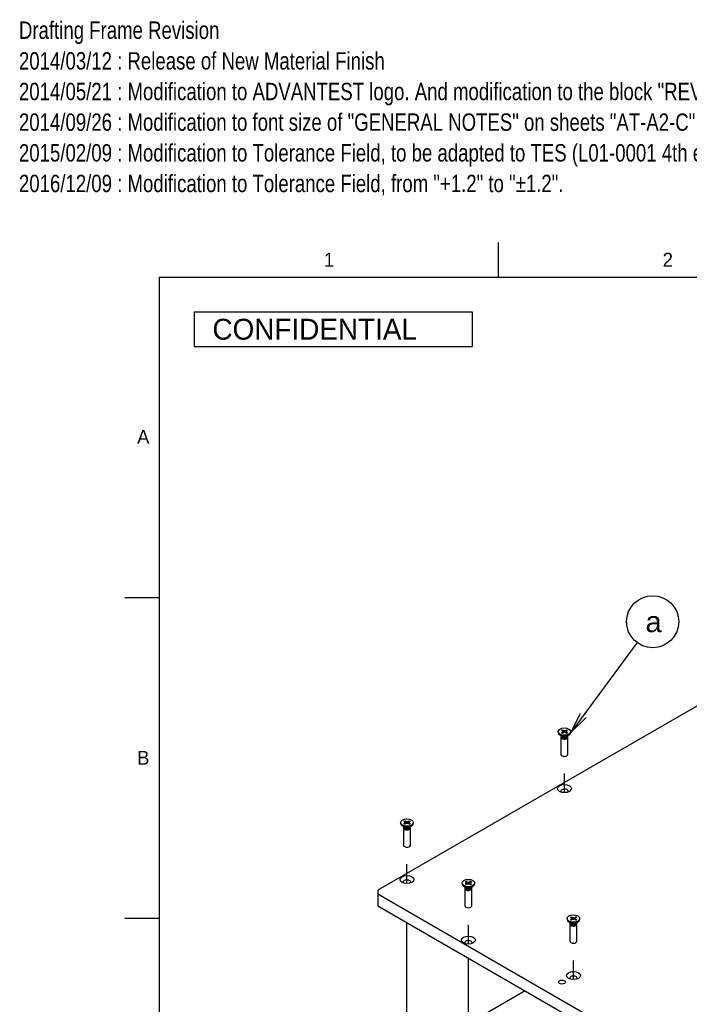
# Model space of a CAD drawing. Extents: x 0 to 415, y 5 to 324.
# Tile 5 of 12: x 0 to 96, y 182 to 324. Entities that reach past the tile are written whole.
import ezdxf
from ezdxf.enums import TextEntityAlignment as Align
from ezdxf.lldxf.tags import DXFTag

# ---------------------------------------------------------------- set-up
doc = ezdxf.new("R2010")
doc.units = 0
for name, color, linetype in [('DEFAULT', 7, 'CONTINUOUS'), ('DV1_0', 7, 'CONTINUOUS'), ('DX1-1253534', 7, 'CONTINUOUS'), ('LAYER0$C$L0', 7, 'CONTINUOUS'), ('LAYER1$C$L1', 7, 'CONTINUOUS'), ('MKA-275630A-2', 7, 'CONTINUOUS'), ('YKG-SS3X12_STD', 7, 'CONTINUOUS')]:
    doc.layers.add(name, color=color, linetype=linetype)
doc.styles.add('SEACAD_ARIAL', font='arial.ttf')
doc.styles.add('SEACAD_ARIAL_TTF', font='txt')
tags = doc.linetypes.add('PHANTOM2', pattern=[31.75, 15.875, -3.175, 3.175, -3.175, 3.175, -3.175]).pattern_tags.tags
tags[14:15] = [DXFTag(74, 4), DXFTag(75, 0), DXFTag(340, '0'), DXFTag(46, 0.0), DXFTag(50, 0.0), DXFTag(44, 0.0), DXFTag(45, 0.0)]
tags[12:13] = [DXFTag(74, 4), DXFTag(75, 0), DXFTag(340, '0'), DXFTag(46, 0.0), DXFTag(50, 0.0), DXFTag(44, 0.0), DXFTag(45, 0.0)]
tags[10:11] = [DXFTag(74, 4), DXFTag(75, 0), DXFTag(340, '0'), DXFTag(46, 0.0), DXFTag(50, 0.0), DXFTag(44, 0.0), DXFTag(45, 0.0)]
tags[8:9] = [DXFTag(74, 4), DXFTag(75, 0), DXFTag(340, '0'), DXFTag(46, 0.0), DXFTag(50, 0.0), DXFTag(44, 0.0), DXFTag(45, 0.0)]
tags[6:7] = [DXFTag(74, 4), DXFTag(75, 0), DXFTag(340, '0'), DXFTag(46, 0.0), DXFTag(50, 0.0), DXFTag(44, 0.0), DXFTag(45, 0.0)]
tags[4:5] = [DXFTag(74, 4), DXFTag(75, 0), DXFTag(340, '0'), DXFTag(46, 0.0), DXFTag(50, 0.0), DXFTag(44, 0.0), DXFTag(45, 0.0)]

# ---------------------------------------------------------------- blocks, each defined once
blk = doc.blocks.new('SEANNOT_GROUP2')
at = {"layer": 'DEFAULT', "color": 7, "linetype": 'CONTINUOUS'}
for points in [[(88.72, 234.38), (79.17, 221.46)], [(81.36, 223.58), (79.17, 221.46), (80.55, 224.17)]]:
    blk.add_lwpolyline(points, dxfattribs=at)
blk.add_circle((90.95, 237.39), 3.75, dxfattribs=at)
at = {"layer": 'DEFAULT', "color": 7, "linetype": 'CONTINUOUS', "style": 'SEACAD_ARIAL'}
blk.add_text('a', height=3, dxfattribs=at).set_placement((89.92, 238.89), align=Align.TOP_LEFT)
blk = doc.blocks.new('SE')
at = {"layer": 'DV1_0', "color": 7, "linetype": 'PHANTOM2'}
for p, q in [((78.26, 212.79), (78.26, 215.55)), ((55.6, 199.71), (55.6, 202.47)), ((55.6, 171.34), (55.6, 194.06)), ((64.44, 190.99), (64.44, 193.75)), ((64.44, 162.62), (64.44, 188.96)), ((79.55, 185.88), (79.55, 188.64))]:
    blk.add_line(p, q, dxfattribs=at)
at = {"layer": 'DX1-1253534', "color": 7, "linetype": 'CONTINUOUS'}
for p, q in [((151.66, 256.62), (51.42, 198.75)), ((51.42, 198.75), (51.42, 198.2)), ((51.42, 198.2), (140.92, 146.53)), ((51.42, 198.2), (51.42, 196.47)), ((51.42, 196.47), (140.92, 144.8))]:
    blk.add_line(p, q, dxfattribs=at)
for centre, major_axis in [((78.26, 213.36), (-1, 0)), ((55.6, 200.28), (-1, 0)), ((64.44, 191.56), (-1, 0)), ((77.9, 185.51), (0.503, 0)), ((79.55, 186.46), (-1, 0))]:
    blk.add_ellipse(centre, major_axis=major_axis, ratio=0.57735, dxfattribs=at)
for centre, start_param, end_param in [((78.26, 212.98), 0, 3.550653), ((78.26, 212.98), 5.874125, 6.283185), ((55.6, 199.9), 0, 3.550653), ((55.6, 199.9), 5.874125, 6.283185), ((64.44, 191.18), 0, 3.550653), ((64.44, 191.18), 5.874125, 6.283185), ((79.55, 186.08), 0, 3.550653), ((79.55, 186.08), 5.874125, 6.283185)]:
    blk.add_ellipse(centre, major_axis=(0.533, 0), ratio=0.57735, start_param=start_param, end_param=end_param, dxfattribs=at)
at = {"layer": 'MKA-275630A-2', "color": 7, "linetype": 'CONTINUOUS'}
blk.add_line((72.6, 184.25), (44.74, 168.17), dxfattribs=at)
at = {"layer": 'YKG-SS3X12_STD', "color": 7, "linetype": 'CONTINUOUS'}
for p, q in [((77.34, 221.57), (77.34, 221.46)), ((77.82, 221.75), (77.94, 221.82)), ((77.9, 221.71), (77.82, 221.75)), ((77.82, 221.39), (77.9, 221.42)), ((77.94, 221.32), (77.82, 221.39)), ((78.01, 221.57), (77.9, 221.71)), ((77.9, 221.42), (78.01, 221.57)), ((77.9, 221.42), (77.97, 221.34)), ((77.94, 221.82), (78.11, 221.39)), ((77.94, 221.82), (78.01, 221.77)), ((78.01, 221.37), (77.94, 221.32)), ((78.01, 221.77), (78.13, 221.39)), ((78.01, 221.77), (78.26, 221.71)), ((78.01, 221.57), (78.09, 221.39)), ((78.26, 221.42), (78.01, 221.37)), ((78.26, 221.71), (78.51, 221.77)), ((78.26, 221.71), (78.26, 221.42)), ((78.51, 221.37), (78.26, 221.42)), ((78.51, 221.77), (78.39, 221.39)), ((78.57, 221.82), (78.41, 221.39)), ((78.51, 221.57), (78.43, 221.39)), ((78.51, 221.77), (78.57, 221.82)), ((78.61, 221.71), (78.51, 221.57)), ((78.51, 221.57), (78.61, 221.42)), ((78.57, 221.32), (78.51, 221.37)), ((78.61, 221.42), (78.54, 221.34)), ((78.57, 221.82), (78.7, 221.75)), ((78.7, 221.39), (78.57, 221.32)), ((78.7, 221.75), (78.61, 221.71)), ((78.61, 221.42), (78.7, 221.39)), ((79.17, 221.46), (79.17, 221.57)), ((77.61, 221.09), (77.9, 220.92)), ((77.76, 221), (77.76, 220.98)), ((77.78, 220.9), (77.76, 220.82)), ((77.76, 220.78), (77.76, 218.3)), ((77.78, 220.9), (77.81, 220.84)), ((78.61, 220.92), (78.9, 221.09)), ((78.7, 220.84), (78.74, 220.9)), ((78.75, 220.82), (78.73, 220.9)), ((78.76, 220.98), (78.76, 221)), ((78.76, 218.3), (78.76, 220.78)), ((54.68, 208.49), (54.68, 208.38)), ((55.16, 208.67), (55.29, 208.74)), ((55.25, 208.63), (55.16, 208.67)), ((55.35, 208.49), (55.25, 208.63)), ((55.25, 208.34), (55.35, 208.49)), ((55.29, 208.74), (55.45, 208.31)), ((55.29, 208.74), (55.35, 208.69)), ((55.35, 208.69), (55.47, 208.31)), ((55.35, 208.69), (55.6, 208.63)), ((55.35, 208.49), (55.43, 208.31)), ((55.6, 208.63), (55.85, 208.69)), ((55.6, 208.63), (55.6, 208.34)), ((55.85, 208.69), (55.73, 208.31)), ((55.92, 208.74), (55.75, 208.31)), ((55.85, 208.49), (55.77, 208.31)), ((55.85, 208.69), (55.92, 208.74)), ((55.95, 208.63), (55.85, 208.49)), ((55.85, 208.49), (55.95, 208.34)), ((55.92, 208.74), (56.04, 208.67)), ((56.04, 208.67), (55.95, 208.63)), ((56.52, 208.38), (56.52, 208.49)), ((54.95, 208.01), (55.25, 207.84)), ((55.1, 207.92), (55.1, 207.9)), ((55.1, 207.7), (55.1, 205.22)), ((55.13, 207.82), (55.11, 207.74)), ((55.12, 207.82), (55.16, 207.76)), ((55.16, 208.31), (55.25, 208.34)), ((55.29, 208.24), (55.16, 208.31)), ((55.25, 208.34), (55.32, 208.26)), ((55.35, 208.29), (55.29, 208.24)), ((55.6, 208.34), (55.35, 208.29)), ((55.85, 208.29), (55.6, 208.34)), ((55.92, 208.24), (55.85, 208.29)), ((55.95, 208.34), (55.88, 208.26)), ((56.04, 208.31), (55.92, 208.24)), ((55.95, 208.34), (56.04, 208.31)), ((55.95, 207.84), (56.25, 208.01)), ((56.05, 207.76), (56.08, 207.82)), ((56.1, 207.74), (56.08, 207.82)), ((56.1, 207.9), (56.1, 207.92)), ((56.1, 205.22), (56.1, 207.7)), ((64, 199.95), (64.13, 200.02)), ((64.09, 199.91), (64, 199.95)), ((64.19, 199.77), (64.09, 199.91)), ((64.13, 200.02), (64.29, 199.59)), ((64.13, 200.02), (64.19, 199.97)), ((64.19, 199.97), (64.31, 199.59)), ((64.19, 199.97), (64.44, 199.91)), ((64.44, 199.91), (64.69, 199.97)), ((64.44, 199.91), (64.44, 199.62)), ((64.69, 199.97), (64.57, 199.59)), ((64.76, 200.02), (64.59, 199.59)), ((64.69, 199.97), (64.76, 200.02)), ((64.79, 199.91), (64.69, 199.77)), ((64.76, 200.02), (64.88, 199.95)), ((64.88, 199.95), (64.79, 199.91)), ((63.53, 199.77), (63.53, 199.66)), ((63.79, 199.28), (64.09, 199.11)), ((63.94, 199.2), (63.94, 199.18)), ((63.94, 198.98), (63.94, 196.5)), ((63.97, 199.09), (63.95, 199.02)), ((63.96, 199.1), (64, 199.04)), ((64, 199.59), (64.09, 199.62)), ((64.13, 199.51), (64, 199.59)), ((64.09, 199.62), (64.19, 199.77)), ((64.09, 199.62), (64.16, 199.54)), ((64.19, 199.56), (64.13, 199.51)), ((64.19, 199.77), (64.27, 199.58)), ((64.44, 199.62), (64.19, 199.56)), ((64.69, 199.56), (64.44, 199.62)), ((64.69, 199.77), (64.61, 199.58)), ((64.69, 199.77), (64.79, 199.62)), ((64.76, 199.51), (64.69, 199.56)), ((64.79, 199.62), (64.73, 199.54)), ((64.88, 199.59), (64.76, 199.51)), ((64.79, 199.62), (64.88, 199.59)), ((64.8, 199.11), (65.09, 199.28)), ((64.89, 199.04), (64.92, 199.1)), ((64.94, 199.02), (64.92, 199.09)), ((64.94, 199.18), (64.94, 199.2)), ((64.94, 196.5), (64.94, 198.98)), ((65.36, 199.66), (65.36, 199.77)), ((78.63, 194.66), (78.63, 194.55)), ((79.11, 194.85), (79.23, 194.92)), ((79.2, 194.81), (79.11, 194.85)), ((79.11, 194.48), (79.2, 194.52)), ((79.23, 194.41), (79.11, 194.48)), ((79.3, 194.66), (79.2, 194.81)), ((79.2, 194.52), (79.3, 194.66)), ((79.2, 194.52), (79.27, 194.43)), ((79.23, 194.92), (79.4, 194.48)), ((79.23, 194.92), (79.3, 194.87)), ((79.3, 194.46), (79.23, 194.41)), ((79.3, 194.87), (79.42, 194.49)), ((79.3, 194.87), (79.55, 194.81)), ((79.3, 194.66), (79.38, 194.48)), ((79.55, 194.52), (79.3, 194.46)), ((79.55, 194.81), (79.8, 194.87)), ((79.55, 194.81), (79.55, 194.52)), ((79.8, 194.46), (79.55, 194.52)), ((79.8, 194.87), (79.68, 194.49)), ((79.86, 194.92), (79.7, 194.48)), ((79.8, 194.66), (79.72, 194.48)), ((79.8, 194.87), (79.86, 194.92)), ((79.9, 194.81), (79.8, 194.66)), ((79.8, 194.66), (79.9, 194.52)), ((79.86, 194.41), (79.8, 194.46)), ((79.9, 194.52), (79.83, 194.43)), ((79.86, 194.92), (79.99, 194.85)), ((79.99, 194.48), (79.86, 194.41)), ((79.99, 194.85), (79.9, 194.81)), ((79.9, 194.52), (79.99, 194.48)), ((80.46, 194.55), (80.46, 194.66)), ((78.9, 194.18), (79.19, 194.01)), ((79.05, 194.1), (79.05, 194.08)), ((79.07, 193.99), (79.05, 193.92)), ((79.05, 193.87), (79.05, 191.4)), ((79.07, 194), (79.1, 193.93)), ((79.9, 194.01), (80.2, 194.18)), ((79.99, 193.93), (80.03, 194)), ((80.04, 193.92), (80.02, 193.99)), ((80.05, 194.08), (80.05, 194.1)), ((80.05, 191.4), (80.05, 193.87))]:
    blk.add_line(p, q, dxfattribs=at)
for centre, major_axis in [((78.26, 221.57), (0.917, 0)), ((55.6, 208.49), (-0.917, 0)), ((64.44, 199.77), (0.917, 0)), ((79.55, 194.66), (0.917, 0))]:
    blk.add_ellipse(centre, major_axis=major_axis, ratio=0.57735, dxfattribs=at)
for centre, major_axis, start_param, end_param in [((78.26, 221.46), (0.917, 0), 3.141593, 6.283185), ((78.26, 220.78), (0.5, 0), 2.9966, 6.283185), ((78.26, 220.98), (0.5, 0), 3.141593, 6.283185), ((78.26, 220.92), (0.466, 0), 3.434744, 5.990034), ((78.26, 221.12), (0.5, 0), 3.926991, 5.497787), ((78.26, 220.78), (0.5, 0), 0, 0.144993), ((78.26, 218.3), (0.5, 0), 3.141593, 6.283185), ((55.6, 208.38), (-0.917, 0), 0, 3.141593), ((55.6, 207.9), (-0.5, 0), 0, 3.141593), ((55.6, 207.7), (-0.5, 0), 0, 3.286586), ((55.6, 207.7), (-0.5, 0), 6.138192, 6.283185), ((55.6, 207.84), (-0.466, 0), 0.293152, 2.848441), ((55.6, 208.04), (-0.5, 0), 0.785398, 2.356194), ((55.6, 205.22), (-0.5, 0), 0, 3.141593), ((64.44, 199.66), (0.917, 0), 3.141593, 6.283185), ((64.44, 198.98), (0.5, 0), 2.9966, 6.283185), ((64.44, 199.18), (0.5, 0), 3.141593, 6.283185), ((64.44, 199.11), (0.466, 0), 3.434744, 5.990034), ((64.44, 199.32), (0.5, 0), 3.926991, 5.497787), ((64.44, 198.98), (0.5, 0), 0, 0.144993), ((64.44, 196.5), (0.5, 0), 3.141593, 6.283185), ((79.55, 194.55), (0.917, 0), 3.141593, 6.283185), ((79.55, 193.87), (0.5, 0), 2.9966, 6.283185), ((79.55, 194.08), (0.5, 0), 3.141593, 6.283185), ((79.55, 194.01), (0.466, 0), 3.434744, 5.990034), ((79.55, 194.21), (0.5, 0), 3.926991, 5.497787), ((79.55, 193.87), (0.5, 0), 0, 0.144993), ((79.55, 191.4), (0.5, 0), 3.141593, 6.283185)]:
    blk.add_ellipse(centre, major_axis=major_axis, ratio=0.57735, start_param=start_param, end_param=end_param, dxfattribs=at)

msp = doc.modelspace()

# ---------------------------------------------------------------- linework, layer by layer
at = {"layer": 'LAYER0$C$L0', "color": 7, "linetype": 'CONTINUOUS'}
for p, q in [((68.75, 287), (68.75, 292)), ((20, 10), (20, 287)), ((20, 287), (410, 287)), ((25, 277), (65, 277)), ((15, 240.9), (20, 240.9)), ((15, 194.7), (20, 194.7))]:
    msp.add_line(p, q, dxfattribs=at)
at = {"layer": 'LAYER1$C$L1', "color": 7, "linetype": 'CONTINUOUS'}
for p, q in [((25, 282), (25, 277)), ((25, 282), (65, 282)), ((65, 282), (65, 277))]:
    msp.add_line(p, q, dxfattribs=at)

# ---------------------------------------------------------------- block references
at = {"layer": 'DEFAULT'}
for name in ['SE', 'SEANNOT_GROUP2']:
    msp.add_blockref(name, (0, 0), dxfattribs=at)

# ---------------------------------------------------------------- texts
at = {"layer": 'DEFAULT', "color": 7, "linetype": 'CONTINUOUS', "style": 'SEACAD_ARIAL_TTF', "width": 0.8}
for s, p in [('Drafting Frame Revision', (-0.22, 323.8)), ('2014/03/12 : Release of New Material Finish', (-0.22, 319.38)), ('2014/05/21 : Modification to ADVANTEST logo. And modification to the block "REVISIONS" on the sheet "AT-A2ASSY-C".', (-0.22, 314.97)), ('2014/09/26 : Modification to font size of "GENERAL NOTES" on sheets "AT-A2-C", "AT-A1-C", "AT-A0-C", "AT-A2ASSY-C", "AT-A1ASSY-C", "AT-A0ASSY-C".', (-0.22, 310.56)), ('2015/02/09 : Modification to Tolerance Field, to be adapted to TES (L01-0001 4th edition)', (-0.22, 306.14)), ('2016/12/09 : Modification to Tolerance Field, from "+1.2" to "±1.2".', (-0.22, 301.73))]:
    msp.add_text(s, height=2.5, dxfattribs=at).set_placement(p, align=Align.TOP_LEFT)
at = {"layer": 'LAYER1$C$L1', "color": 7, "linetype": 'CONTINUOUS', "style": 'SEACAD_ARIAL_TTF'}
for s, height, p in [('1', 2, (43.64, 290.5)), ('2', 2, (92.39, 290.5)), ('  CONFIDENTIAL', 3, (25.39, 281)), ('A', 2, (16.77, 265)), ('B', 2, (16.77, 218.8))]:
    msp.add_text(s, height=height, dxfattribs=at).set_placement(p, align=Align.TOP_LEFT)

doc.saveas('drawing.dxf')
